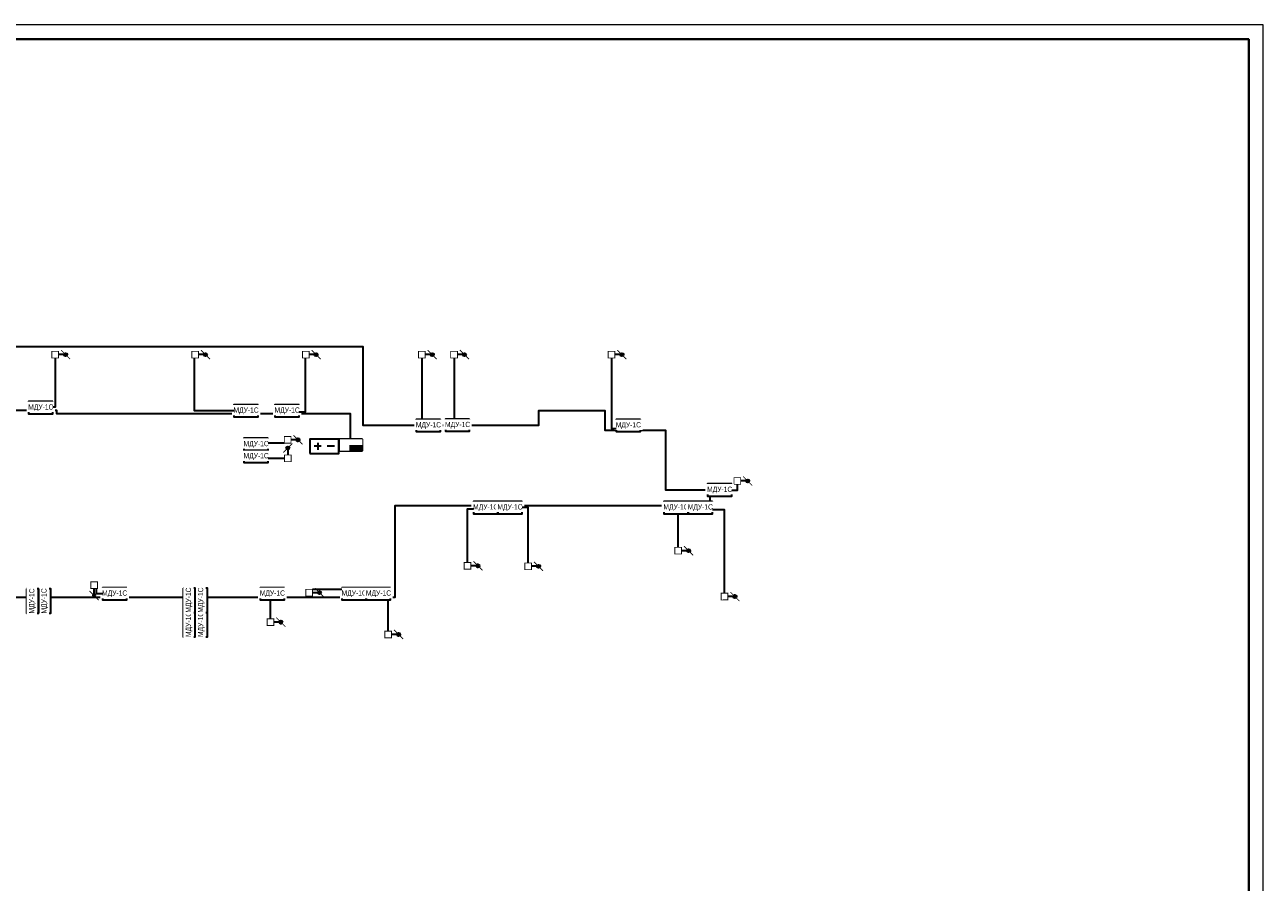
# Model space of a CAD drawing. Header units: millimetres. Extents: x -195178 to 1761886, y 140622 to 301105.
# Tile 126 of 127: x 1633801 to 1676592, y 271501 to 301105. Entities that reach past the tile are written whole.
import ezdxf

# ---------------------------------------------------------------- set-up
doc = ezdxf.new("R2010")
doc.units = ezdxf.units.MM
doc.set_wipeout_variables(frame=1)
for name, color, linetype, lineweight in [('_АПС_Оборудование', 1, 'Continuous', 30), ('_ОСА_ПС_оборудование', 1, 'Continuous', 40), ('Воздуховоды', 7, 'Continuous', 18), ('СС-011-ПОЖ-СИГНАЛИЗАЦИЯ', 1, 'Continuous', 30), ('УГО АПС и АПЗ$0$_АПС_Оборудование', 1, 'Continuous', 30)]:
    doc.layers.add(name, color=color, linetype=linetype, lineweight=lineweight)
doc.layers.add('АПС', color=5, linetype='Continuous')
doc.layers.add('формат', color=250, linetype='Continuous')
doc.styles.add('Arial', font='arial.ttf', dxfattribs={"width": 0.9, "height": 699.9999999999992})
doc.styles.add('Arial Narrow', font='ARIALN.TTF', dxfattribs={"width": 0.9, "height": 599.9999999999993})
doc.styles.add('Reserve SS', font='arial.ttf', dxfattribs={"height": 2.5})
doc.styles.add('УГО АПС и АПЗ$0$Reserve SS', font='arial.ttf', dxfattribs={"height": 2.5})

# ---------------------------------------------------------------- blocks, each defined once
blk = doc.blocks.new('*U57')
at = {"color": 0, "lineweight": 0}
blk.add_lwpolyline([(-841, 3.464264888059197e-14), (6.661338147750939e-14, 6.661338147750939e-14), (-1.377945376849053e-14, 594.0000000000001), (-841.0000000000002, 594.0000000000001)], close=True, dxfattribs=at)
at = {"lineweight": 40}
blk.add_lwpolyline([(-821, 5.000000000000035), (-4.999999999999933, 5.000000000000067), (-5.000000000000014, 589.0000000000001), (-821.0000000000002, 589.0000000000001)], close=True, dxfattribs=at)
at = {"style": 'Arial', "width": 0.9, "flags": 8}
blk.add_attdef('FORMAT', (-36.87188609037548, 1.257088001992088), '', height=2.8, dxfattribs=at)
blk = doc.blocks.new('озк_выт')
at = {"layer": 'УГО АПС и АПЗ$0$_АПС_Оборудование', "ltscale": 200}
h = blk.add_hatch(color=5, dxfattribs=at)
h.dxf.hatch_style = 1
h.paths.add_polyline_path([(468755.7996942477, -41333.44253183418, 1), (468644.9534155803, -41333.44253183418, 1)])
at = {"color": 5, "const_width": 29.5384607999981}
blk.add_lwpolyline([(468543.7022973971, -41176.81420088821), (468661.2244803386, -41294.21448768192)], dxfattribs=at)
at = {"layer": 'УГО АПС и АПЗ$0$_АПС_Оборудование', "color": 5, "lineweight": 35, "ltscale": 200}
blk.add_line((468631.0976478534, -41333.49133921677), (468458.1178991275, -41333.61320413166), dxfattribs=at)
at = {"layer": 'УГО АПС и АПЗ$0$_АПС_Оборудование', "color": 5, "const_width": 29.5384607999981}
blk.add_lwpolyline([(468227.4300205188, -41449.16036594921), (468458.199187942, -41448.9977880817), (468458.0366103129, -41218.22862030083), (468227.2674424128, -41218.39119828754)], close=True, dxfattribs=at)
blk.add_lwpolyline([(468739.6160637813, -41372.58311582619), (468857.1673104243, -41489.9543303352)], dxfattribs=at)
at = {"layer": 'УГО АПС и АПЗ$0$_АПС_Оборудование', "color": 5}
blk.add_circle((468700.3765546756, -41333.44253183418), 55.42313937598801, dxfattribs=at)
blk = doc.blocks.new('пд_выт')
at = {"layer": 'Воздуховоды', "true_color": 0xcd6928}
h = blk.add_hatch(color=32, dxfattribs=at)
h.dxf.hatch_style = 1
h.paths.add_polyline_path([(468769.9737751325, -40557.79509668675, 1), (468659.1274964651, -40557.79509668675, 1)])
at = {"layer": 'Воздуховоды', "color": 32, "lineweight": 30, "true_color": 0xcd6928}
blk.add_line((468645.2717287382, -40557.84390406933), (468472.2919800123, -40557.96576898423), dxfattribs=at)
at = {"layer": 'Воздуховоды', "color": 32, "true_color": 0xcd6928, "const_width": 29.5384607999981}
blk.add_lwpolyline([(468241.6041014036, -40673.51293080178), (468472.3732688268, -40673.35035293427), (468472.2106911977, -40442.58118515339), (468241.4415232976, -40442.74376314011)], close=True, dxfattribs=at)
for points in [[(468557.8763782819, -40401.16676574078), (468675.3985612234, -40518.56705253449)], [(468753.790144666, -40596.93568067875), (468871.3413913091, -40714.30689518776)]]:
    blk.add_lwpolyline(points, dxfattribs=at)
at = {"layer": 'Воздуховоды', "color": 32, "true_color": 0xcd6928}
blk.add_circle((468714.5506355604, -40557.79509668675), 55.42313937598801, dxfattribs=at)
blk = doc.blocks.new('озк_пр')
at = {"layer": 'УГО АПС и АПЗ$0$_АПС_Оборудование', "ltscale": 200}
h = blk.add_hatch(color=1, dxfattribs=at)
h.dxf.hatch_style = 1
h.paths.add_polyline_path([(468761.0265192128, -41723.25699575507, 1), (468650.1802405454, -41723.25699575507, 1)])
at = {"color": 1, "const_width": 29.5384607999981}
blk.add_lwpolyline([(468548.9291223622, -41566.6286648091), (468666.4513053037, -41684.02895160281)], dxfattribs=at)
at = {"layer": 'УГО АПС и АПЗ$0$_АПС_Оборудование', "color": 1, "lineweight": 35, "ltscale": 200}
blk.add_line((468636.3244728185, -41723.30580313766), (468463.3447240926, -41723.42766805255), dxfattribs=at)
at = {"layer": 'УГО АПС и АПЗ$0$_АПС_Оборудование', "color": 1, "const_width": 29.5384607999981}
blk.add_lwpolyline([(468232.6568454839, -41838.9748298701), (468463.4260129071, -41838.81225200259), (468463.263435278, -41608.04308422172), (468232.4942673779, -41608.20566220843)], close=True, dxfattribs=at)
blk.add_lwpolyline([(468744.8428887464, -41762.39757974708), (468862.3941353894, -41879.76879425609)], dxfattribs=at)
at = {"layer": 'УГО АПС и АПЗ$0$_АПС_Оборудование', "color": 1}
blk.add_circle((468705.6033796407, -41723.25699575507), 55.42313937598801, dxfattribs=at)
blk = doc.blocks.new('_МДУ')
at = {"color": 1}
blk.add_wipeout([(-350, 174.99999999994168), (350, 174.99999999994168), (350, -175.00000000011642), (-350, -175.00000000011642)], dxfattribs=at)
at = {"layer": 'АПС', "color": 1, "lineweight": 30, "ltscale": 200}
blk.add_lwpolyline([(350, 174.9999999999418), (-350, 174.9999999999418), (-350, -175.0000000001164), (350, -175.0000000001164)], close=True, dxfattribs=at)
at = {"layer": 'АПС', "color": 0, "lineweight": 30, "ltscale": 200, "insert": (3.270161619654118, -0.1493033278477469), "char_height": 150, "width": 668.29352598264, "attachment_point": 5, "style": 'Arial Narrow', "bg_fill": 2}
blk.add_mtext('МДУ-1C', dxfattribs=at)
blk = doc.blocks.new('Прибор приемно-контрольный АПС v4')
blk.add_hatch(color=256).paths.add_polyline_path([(9.99999997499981, 2.499999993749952), (4.390131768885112, 2.499999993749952), (4.390131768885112, 0), (9.99999997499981, 0)])
for points in [[(0, 0), (9.99999997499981, 0), (9.99999997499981, 4.999999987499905), (0, 4.999999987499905)], [(4.390131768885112, 2.499999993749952), (9.99999997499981, 2.499999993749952), (9.99999997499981, 0), (4.390131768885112, 0)]]:
    blk.add_lwpolyline(points, close=True)
blk.add_wipeout([(0, 4.999999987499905), (9.99999997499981, 4.999999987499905), (9.99999997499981, 2.4999999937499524), (4.390131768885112, 2.4999999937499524), (4.390131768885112, 0), (0, 0)])
at = {"style": 'Reserve SS', "flags": 8}
blk.add_attdef('КОЛИЧЕСТВО', (9.99999997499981, 4.999999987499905), '', height=2.5, dxfattribs=at)
blk = doc.blocks.new('УГО АПС и АПЗ$0$Источник бесперебойного питания v4')
blk.add_wipeout([(0, 5.00000000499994), (10.00000001, 5.00000000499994), (10.00000001, -6.217248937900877e-14), (0, -6.217248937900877e-14)])
for p, q in [((4.000000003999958, 2.50000000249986), (1.500000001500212, 2.50000000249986)), ((2.750000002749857, 3.750000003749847), (2.750000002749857, 1.250000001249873)), ((8.500000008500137, 2.50000000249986), (6.000000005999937, 2.50000000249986))]:
    blk.add_line(p, q)
blk.add_lwpolyline([(0, -1.13686837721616e-13), (10.00000000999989, -1.13686837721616e-13), (10.00000000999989, 5.000000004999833), (0, 5.000000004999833)], close=True)
at = {"style": 'УГО АПС и АПЗ$0$Reserve SS', "flags": 8}
blk.add_attdef('КОЛИЧЕСТВО', (10.26144173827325, 5.277327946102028), '', height=2.5, dxfattribs=at)

msp = doc.modelspace()

# ---------------------------------------------------------------- linework, layer by layer
at = {"layer": 'СС-011-ПОЖ-СИГНАЛИЗАЦИЯ', "color": 1, "lineweight": 30, "ltscale": 100}
for points in [[(1618889.469894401, 289993.2248561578), (1645485.829809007, 289993.2248561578), (1645485.829809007, 287275.5233705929), (1651560.601680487, 287275.5233705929), (1651560.601680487, 287787.3520557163), (1653846.538021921, 287787.3520557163), (1653846.538021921, 287105.458410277), (1655934.363827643, 287105.458410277), (1655934.363827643, 285050.4401952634), (1657468.912060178, 285050.4401952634), (1657468.912060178, 284493.3832429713), (1646582.697587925, 284493.3832429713), (1646582.697587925, 281333.324885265), (1619697.005566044, 281333.324885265)], [(1645060.230511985, 286797.0573239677), (1645060.230511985, 287673.8509770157), (1634910.658624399, 287673.8509770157), (1634910.658624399, 287785.4327750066), (1626718.042405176, 287785.4327750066)]]:
    msp.add_lwpolyline(points, dxfattribs=at)

# ---------------------------------------------------------------- block references
at = {"layer": 'СС-011-ПОЖ-СИГНАЛИЗАЦИЯ', "lineweight": 30}
for p in [(1166510.624349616, 331049.803506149), (1171343.268029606, 331049.803506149), (1175167.259549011, 331049.803506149), (1179179.4009682, 331049.803506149), (1180291.558118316, 331049.803506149), (1185732.028313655, 331049.803506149), (1174540.090180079, 328109.6060005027), (1190078.618465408, 326688.0294748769), (1188037.125329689, 324280.9659878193), (1180757.681265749, 323757.7929043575), (1182852.625715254, 323742.6099445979), (1175283.580830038, 322831.5049925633), (1189636.802548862, 322696.5712139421), (1173947.676006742, 321814.4223665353), (1178016.124395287, 321389.3741563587)]:
    msp.add_blockref('озк_выт', p, dxfattribs=at)
at = {"layer": 'СС-011-ПОЖ-СИГНАЛИЗАЦИЯ', "lineweight": 30, "rotation": 90}
msp.add_blockref('озк_пр', (1601166.949774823, -182213.4354262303), dxfattribs=at)
at = {"layer": 'СС-011-ПОЖ-СИГНАЛИЗАЦИЯ', "lineweight": 30, "xscale": -1, "rotation": 90}
msp.add_blockref('пд_выт', (1595638.763706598, 750112.6756249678), dxfattribs=at)
at = {"layer": 'формат', "xscale": 100, "yscale": 100, "zscale": 100}
msp.add_blockref('*U57', (1676592.240143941, 241704.784122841), dxfattribs=at)

# ---------------------------------------------------------------- next in the draw order: block references
at = {"layer": '_АПС_Оборудование', "color": 0, "lineweight": 30, "xscale": 1.2, "yscale": 1.2, "zscale": 1.2}
for p in [(1634351.667381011, 287884.6981902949), (1641444.027292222, 287776.1687952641), (1642863.064940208, 287776.1687952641), (1647744.892391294, 287268.9780058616), (1654653.620441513, 287268.8506394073), (1641792.052913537, 286620.2040305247), (1657808.409345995, 285042.0326451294), (1649722.786843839, 284434.3453312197), (1656299.247754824, 284434.3453312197), (1636903.548602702, 281459.4821902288), (1642352.36259549, 281459.4821902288), (1645179.297646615, 281459.4821902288)]:
    msp.add_blockref('_МДУ', p, dxfattribs=at)
at = {"layer": '_АПС_Оборудование', "color": 0, "lineweight": 30, "xscale": 1.2, "yscale": 1.2, "zscale": 1.2, "rotation": 90}
for p in [(1634488.06944745, 281208.8458032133), (1639900.178929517, 280397.5383910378)]:
    msp.add_blockref('_МДУ', p, dxfattribs=at)
at = {"layer": '_ОСА_ПС_оборудование', "color": 252, "xscale": 80, "yscale": 80, "zscale": 80}
msp.add_blockref('Прибор приемно-контрольный АПС v4', (1644660.230512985, 286397.0573249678), dxfattribs=at)

# ---------------------------------------------------------------- next in the draw order: linework, layer by layer
at = {"layer": 'СС-011-ПОЖ-СИГНАЛИЗАЦИЯ', "color": 30, "lineweight": 30, "ltscale": 100}
for points in [[(1634853.438953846, 289600.7244291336), (1634853.438953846, 287900.5984015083), (1634771.667381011, 287900.5984015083)], [(1641024.027292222, 287776.168795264), (1639668.863971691, 287776.168795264), (1639667.578573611, 289600.7113929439)], [(1643488.029043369, 289600.7088982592), (1643488.029043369, 287735.6544510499), (1643283.064940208, 287735.6544510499)], [(1647522.21557243, 289600.7244291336), (1647522.21557243, 287478.9780058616)], [(1654074.842917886, 289600.7244291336), (1654074.842917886, 287171.8470766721), (1654233.620441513, 287171.8470766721)], [(1642767.520200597, 286660.4456345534), (1642212.052913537, 286660.4456345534)], [(1658421.433069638, 285238.9503978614), (1658421.433069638, 285024.4266949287), (1658228.409345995, 285024.4266949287)], [(1649100.333292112, 282539.4829950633), (1649100.333292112, 284397.8979296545), (1649302.786843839, 284397.8979296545)], [(1656379.777356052, 283062.6560785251), (1656379.777356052, 284224.3453312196)], [(1636483.548602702, 281459.4821902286), (1636282.634886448, 281459.4821902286), (1636282.762289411, 281640.3230345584)], [(1643741.617440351, 281613.2763722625), (1644759.297646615, 281613.2763722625)], [(1642290.328033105, 280596.1124572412), (1642290.328033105, 281249.4821902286)]]:
    msp.add_lwpolyline(points, dxfattribs=at)

# ---------------------------------------------------------------- next in the draw order: block references
at = {"layer": '_АПС_Оборудование', "color": 0, "lineweight": 30, "xscale": 1.2, "yscale": 1.2, "zscale": 1.2}
for p in [(1648752.510686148, 287279.6943558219), (1641792.052913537, 286200.2040305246), (1650562.786843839, 284434.3453312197), (1657139.247754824, 284434.3453312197), (1646019.297646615, 281459.4821902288)]:
    msp.add_blockref('_МДУ', p, dxfattribs=at)
at = {"layer": '_АПС_Оборудование', "color": 0, "lineweight": 30, "xscale": 1.2, "yscale": 1.2, "zscale": 1.2, "rotation": 90}
for p in [(1634068.069447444, 281208.8458032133), (1639900.178929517, 281237.5383910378)]:
    msp.add_blockref('_МДУ', p, dxfattribs=at)
at = {"layer": 'УГО АПС и АПЗ$0$_АПС_Оборудование', "color": 252, "xscale": 100, "yscale": 100, "zscale": 100}
msp.add_blockref('УГО АПС и АПЗ$0$Источник бесперебойного питания v4', (1643647.224780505, 286300.8466633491), dxfattribs=at)

# ---------------------------------------------------------------- next in the draw order: linework, layer by layer
at = {"layer": 'СС-011-ПОЖ-СИГНАЛИЗАЦИЯ', "color": 30, "lineweight": 30, "ltscale": 100}
for points in [[(1648634.372722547, 289600.7244291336), (1648634.372722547, 287489.6943558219)], [(1642775.074148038, 286134.4434250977), (1642212.052913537, 286134.4434250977)], [(1651195.277741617, 282524.3000353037), (1651195.277741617, 284440.7369778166), (1650982.786843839, 284440.7369778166)], [(1657979.454575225, 281478.2613046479), (1657979.454575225, 284356.3676816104), (1657559.247754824, 284356.3676816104)], [(1646358.77642165, 280171.0642470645), (1646358.77642165, 281249.4821902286)]]:
    msp.add_lwpolyline(points, dxfattribs=at)

# ---------------------------------------------------------------- next in the draw order: block references
at = {"layer": '_АПС_Оборудование', "color": 0, "lineweight": 30, "xscale": 1.2, "yscale": 1.2, "zscale": 1.2, "rotation": 90}
msp.add_blockref('_МДУ', (1639480.178929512, 280397.5383910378), dxfattribs=at)

# ---------------------------------------------------------------- next in the draw order: block references
msp.add_blockref('_МДУ', (1639480.178929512, 281237.5383910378), dxfattribs=at)

doc.saveas('drawing.dxf')
